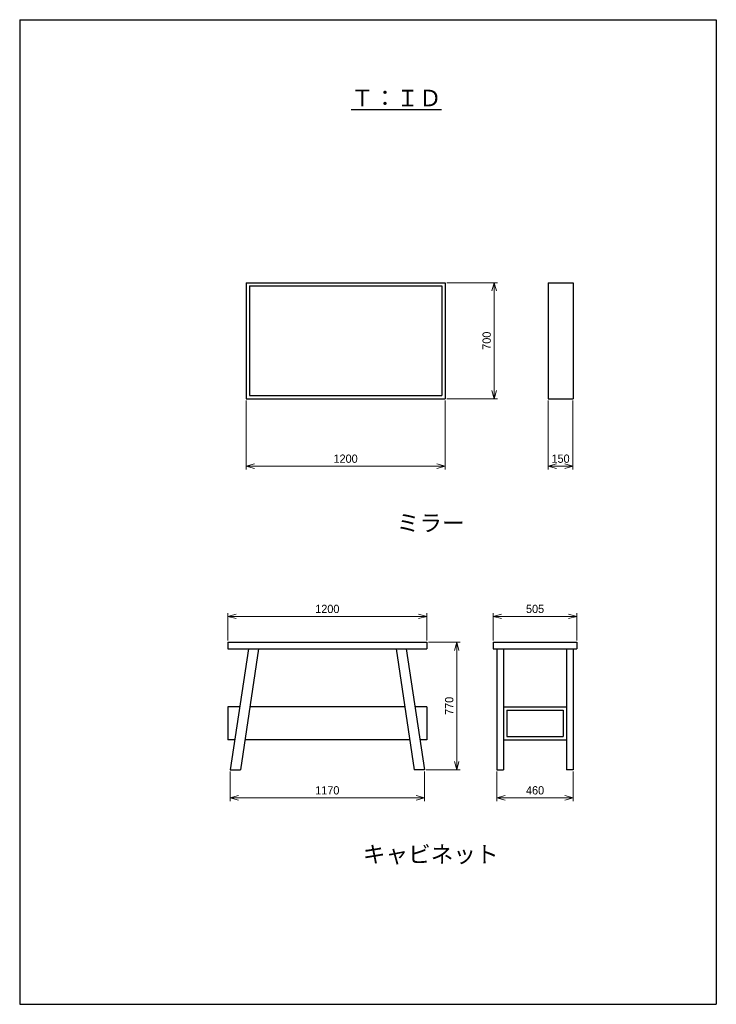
# Model space of a CAD drawing. Header units: millimetres. Extents: x 0 to 4200, y 0 to 5940.
import ezdxf

# ---------------------------------------------------------------- set-up
doc = ezdxf.new("R2010")
doc.units = ezdxf.units.MM
doc.header["$LTSCALE"] = 0.3
doc.layers.add('TEXT', color=7, linetype='Continuous', lineweight=25)
doc.layers.add('寸法', color=2, linetype='Continuous', lineweight=18)
doc.styles.add('MS Pゴシック', font='txt')
doc.dimstyles.new('コピー ～ MyDim S＝', dxfattribs={"dimscale": 20, "dimtxt": 2.5, "dimasz": 2.5, "dimexe": 1, "dimexo": 0.5, "dimgap": 1, "dimtad": 3, "dimdsep": 46, "dimtxsty": 'MS Pゴシック', "dimblk": 'OPEN30', "dimcen": 0, "dimclrd": 256, "dimclre": 256, "dimclrt": 256, "dimazin": 2, "dimtfac": 1, "dimtmove": 0, "dimatfit": 3, "dimldrblk": 'OPEN30', "dimfxl": 1, "dimlwd": 18, "dimlwe": 18, "dimarcsym": 0})

# ---------------------------------------------------------------- blocks, each defined once
blk = doc.blocks.new('_Open30')
at = {"color": 0, "lineweight": -2}
for p, q in [((-1, 0.27), (0, 0)), ((0, 0), (-1, -0.27)), ((0, 0), (-1, 0))]:
    blk.add_line(p, q, dxfattribs=at)
blk = doc.blocks.new('*D120')
at = {"layer": 'Defpoints', "color": 0, "transparency": 16777216}
for p in [(2454.8, 2340.1), (1254.8, 2185.4), (2454.8, 2185.4)]:
    blk.add_point(p, dxfattribs=at)
at = {"layer": '寸法', "lineweight": 18, "transparency": 16777216}
for p, q in [((1254.8, 2195.4), (1254.8, 2360.1)), ((1304.8, 2340.1), (2404.8, 2340.1)), ((2454.8, 2195.4), (2454.8, 2360.1))]:
    blk.add_line(p, q, dxfattribs=at)
at = {"layer": '寸法', "lineweight": 18, "transparency": 16777216, "xscale": 50, "yscale": 50, "zscale": 50, "rotation": 180}
blk.add_blockref('_Open30', (1254.8, 2340.1), dxfattribs=at)
at = {"layer": '寸法', "lineweight": 18, "transparency": 16777216, "xscale": 50, "yscale": 50, "zscale": 50}
blk.add_blockref('_Open30', (2454.8, 2340.1), dxfattribs=at)
at = {"layer": '寸法', "transparency": 16777216, "insert": (1854.8, 2385.1), "char_height": 50, "attachment_point": 5, "style": 'MS Pゴシック'}
blk.add_mtext('1200', dxfattribs=at)
blk = doc.blocks.new('*D121')
at = {"layer": 'Defpoints', "color": 0, "transparency": 16777216}
for p in [(3359.8, 2340.1), (2854.8, 2185.4), (3359.8, 2185.4)]:
    blk.add_point(p, dxfattribs=at)
at = {"layer": '寸法', "lineweight": 18, "transparency": 16777216}
for p, q in [((2854.8, 2195.4), (2854.8, 2360.1)), ((2904.8, 2340.1), (3309.8, 2340.1)), ((3359.8, 2195.4), (3359.8, 2360.1))]:
    blk.add_line(p, q, dxfattribs=at)
at = {"layer": '寸法', "lineweight": 18, "transparency": 16777216, "xscale": 50, "yscale": 50, "zscale": 50, "rotation": 180}
blk.add_blockref('_Open30', (2854.8, 2340.1), dxfattribs=at)
at = {"layer": '寸法', "lineweight": 18, "transparency": 16777216, "xscale": 50, "yscale": 50, "zscale": 50}
blk.add_blockref('_Open30', (3359.8, 2340.1), dxfattribs=at)
at = {"layer": '寸法', "transparency": 16777216, "insert": (3107.3, 2385.1), "char_height": 50, "attachment_point": 5, "style": 'MS Pゴシック'}
blk.add_mtext('505', dxfattribs=at)
blk = doc.blocks.new('*D122')
at = {"layer": 'Defpoints', "color": 0, "transparency": 16777216}
for p in [(1269.8, 1415.4), (2439.8, 1415.4), (2439.8, 1245.6)]:
    blk.add_point(p, dxfattribs=at)
at = {"layer": '寸法', "lineweight": 18, "transparency": 16777216}
for p, q in [((1269.8, 1405.4), (1269.8, 1225.6)), ((2439.8, 1405.4), (2439.8, 1225.6)), ((1319.8, 1245.6), (2389.8, 1245.6))]:
    blk.add_line(p, q, dxfattribs=at)
at = {"layer": '寸法', "lineweight": 18, "transparency": 16777216, "xscale": 50, "yscale": 50, "zscale": 50, "rotation": 180}
blk.add_blockref('_Open30', (1269.8, 1245.6), dxfattribs=at)
at = {"layer": '寸法', "lineweight": 18, "transparency": 16777216, "xscale": 50, "yscale": 50, "zscale": 50}
blk.add_blockref('_Open30', (2439.8, 1245.6), dxfattribs=at)
at = {"layer": '寸法', "transparency": 16777216, "insert": (1854.8, 1290.6), "char_height": 50, "attachment_point": 5, "style": 'MS Pゴシック'}
blk.add_mtext('1170', dxfattribs=at)
blk = doc.blocks.new('*D123')
at = {"layer": 'Defpoints', "color": 0, "transparency": 16777216}
for p in [(2877.3, 1415.4), (3337.3, 1415.4), (3337.3, 1245.6)]:
    blk.add_point(p, dxfattribs=at)
at = {"layer": '寸法', "lineweight": 18, "transparency": 16777216}
for p, q in [((2877.3, 1405.4), (2877.3, 1225.6)), ((3337.3, 1405.4), (3337.3, 1225.6)), ((2927.3, 1245.6), (3287.3, 1245.6))]:
    blk.add_line(p, q, dxfattribs=at)
at = {"layer": '寸法', "lineweight": 18, "transparency": 16777216, "xscale": 50, "yscale": 50, "zscale": 50, "rotation": 180}
blk.add_blockref('_Open30', (2877.3, 1245.6), dxfattribs=at)
at = {"layer": '寸法', "lineweight": 18, "transparency": 16777216, "xscale": 50, "yscale": 50, "zscale": 50}
blk.add_blockref('_Open30', (3337.3, 1245.6), dxfattribs=at)
at = {"layer": '寸法', "transparency": 16777216, "insert": (3107.3, 1290.6), "char_height": 50, "attachment_point": 5, "style": 'MS Pゴシック'}
blk.add_mtext('460', dxfattribs=at)
blk = doc.blocks.new('*D124')
at = {"layer": 'Defpoints', "color": 0, "transparency": 16777216}
for p in [(2454.8, 2185.4), (2439.8, 1415.4), (2634.8, 1415.4)]:
    blk.add_point(p, dxfattribs=at)
at = {"layer": '寸法', "lineweight": 18, "transparency": 16777216}
for p, q in [((2464.8, 2185.4), (2654.8, 2185.4)), ((2634.8, 2135.4), (2634.8, 1465.4)), ((2449.8, 1415.4), (2654.8, 1415.4))]:
    blk.add_line(p, q, dxfattribs=at)
at = {"layer": '寸法', "lineweight": 18, "transparency": 16777216, "xscale": 50, "yscale": 50, "zscale": 50}
for p, rotation in [((2634.8, 2185.4), 90), ((2634.8, 1415.4), 270)]:
    blk.add_blockref('_Open30', p, dxfattribs=dict(at, rotation=rotation))
at = {"layer": '寸法', "transparency": 16777216, "insert": (2589.8, 1800.4), "char_height": 50, "attachment_point": 5, "rotation": 90, "style": 'MS Pゴシック'}
blk.add_mtext('770', dxfattribs=at)
blk = doc.blocks.new('*D125')
at = {"layer": 'Defpoints', "color": 0, "transparency": 16777216}
for p in [(1364.9, 3653.4), (2564.9, 3653.4), (2564.9, 3246.4)]:
    blk.add_point(p, dxfattribs=at)
at = {"layer": '寸法', "lineweight": 18, "transparency": 16777216}
for p, q in [((1364.9, 3643.4), (1364.9, 3226.4)), ((2564.9, 3643.4), (2564.9, 3226.4)), ((1414.9, 3246.4), (2514.9, 3246.4))]:
    blk.add_line(p, q, dxfattribs=at)
at = {"layer": '寸法', "lineweight": 18, "transparency": 16777216, "xscale": 50, "yscale": 50, "zscale": 50, "rotation": 180}
blk.add_blockref('_Open30', (1364.9, 3246.4), dxfattribs=at)
at = {"layer": '寸法', "lineweight": 18, "transparency": 16777216, "xscale": 50, "yscale": 50, "zscale": 50}
blk.add_blockref('_Open30', (2564.9, 3246.4), dxfattribs=at)
at = {"layer": '寸法', "transparency": 16777216, "insert": (1964.9, 3291.4), "char_height": 50, "attachment_point": 5, "style": 'MS Pゴシック'}
blk.add_mtext('1200', dxfattribs=at)
blk = doc.blocks.new('*D126')
at = {"layer": 'Defpoints', "color": 0, "transparency": 16777216}
for p in [(3186, 3653.4), (3336, 3653.4), (3336, 3246.4)]:
    blk.add_point(p, dxfattribs=at)
at = {"layer": '寸法', "lineweight": 18, "transparency": 16777216}
for p, q in [((3186, 3643.4), (3186, 3226.4)), ((3336, 3643.4), (3336, 3226.4)), ((3236, 3246.4), (3286, 3246.4))]:
    blk.add_line(p, q, dxfattribs=at)
at = {"layer": '寸法', "lineweight": 18, "transparency": 16777216, "xscale": 50, "yscale": 50, "zscale": 50, "rotation": 180}
blk.add_blockref('_Open30', (3186, 3246.4), dxfattribs=at)
at = {"layer": '寸法', "lineweight": 18, "transparency": 16777216, "xscale": 50, "yscale": 50, "zscale": 50}
blk.add_blockref('_Open30', (3336, 3246.4), dxfattribs=at)
at = {"layer": '寸法', "transparency": 16777216, "insert": (3261, 3291.4), "char_height": 50, "attachment_point": 5, "style": 'MS Pゴシック'}
blk.add_mtext('150', dxfattribs=at)
blk = doc.blocks.new('*D127')
at = {"layer": 'Defpoints', "color": 0, "transparency": 16777216}
for p in [(2564.9, 4353.4), (2564.9, 3653.4), (2860.5, 3653.4)]:
    blk.add_point(p, dxfattribs=at)
at = {"layer": '寸法', "lineweight": 18, "transparency": 16777216}
for p, q in [((2574.9, 4353.4), (2880.5, 4353.4)), ((2860.5, 4303.4), (2860.5, 3703.4)), ((2574.9, 3653.4), (2880.5, 3653.4))]:
    blk.add_line(p, q, dxfattribs=at)
at = {"layer": '寸法', "lineweight": 18, "transparency": 16777216, "xscale": 50, "yscale": 50, "zscale": 50}
for p, rotation in [((2860.5, 4353.4), 90), ((2860.5, 3653.4), 270)]:
    blk.add_blockref('_Open30', p, dxfattribs=dict(at, rotation=rotation))
at = {"layer": '寸法', "transparency": 16777216, "insert": (2815.5, 4003.4), "char_height": 50, "attachment_point": 5, "rotation": 90, "style": 'MS Pゴシック'}
blk.add_mtext('700', dxfattribs=at)

msp = doc.modelspace()

# ---------------------------------------------------------------- linework, layer by layer
at = {"color": 7, "linetype": 'Continuous'}
for p, q in [((1364.934, 4353.431), (1364.934, 3653.431)), ((1364.934, 4353.431), (2564.934, 4353.431)), ((2564.934, 4353.431), (2564.934, 3653.431)), ((3186.042, 4353.431), (3186.042, 3653.431)), ((3186.042, 4353.431), (3336.042, 4353.431)), ((3336.042, 4353.431), (3336.042, 3653.431)), ((1384.934, 4333.431), (1384.934, 3673.431)), ((1384.934, 4333.431), (2544.934, 4333.431)), ((2544.934, 4333.431), (2544.934, 3673.431)), ((1364.934, 3653.431), (2564.934, 3653.431)), ((1384.934, 3673.431), (2544.934, 3673.431)), ((3186.042, 3653.431), (3336.042, 3653.431)), ((1254.831, 2185.427), (1254.831, 2145.427)), ((1254.831, 2185.427), (2454.831, 2185.427)), ((1254.831, 2145.427), (2454.831, 2145.427)), ((1379.831, 2145.427), (1269.831, 1415.427)), ((1440.508, 2145.427), (1330.508, 1415.427)), ((2269.153, 2145.427), (2379.153, 1415.427)), ((2329.831, 2145.427), (2439.831, 1415.427)), ((2454.831, 2185.427), (2454.831, 2145.427)), ((2854.831, 2185.427), (2854.831, 2145.427)), ((2854.831, 2185.427), (3359.831, 2185.427)), ((2854.831, 2145.427), (3359.831, 2145.427)), ((2877.331, 2145.427), (2877.331, 1415.427)), ((2917.331, 2145.427), (2917.331, 1415.427)), ((3297.331, 2145.427), (3297.331, 1415.427)), ((3337.331, 2145.427), (3337.331, 1415.427)), ((3359.831, 2185.427), (3359.831, 2145.427)), ((1254.831, 1795.427), (1254.831, 1595.427)), ((1327.091, 1795.427), (1254.831, 1795.427)), ((2321.893, 1795.427), (1387.768, 1795.427)), ((2454.831, 1795.427), (2382.57, 1795.427)), ((2454.831, 1795.427), (2454.831, 1595.427)), ((2917.331, 1795.427), (3297.331, 1795.427)), ((2937.331, 1775.427), (3277.331, 1775.427)), ((2937.331, 1775.427), (2937.331, 1615.427)), ((3277.331, 1775.427), (3277.331, 1615.427)), ((2937.331, 1615.427), (3277.331, 1615.427)), ((1296.954, 1595.427), (1254.831, 1595.427)), ((2352.03, 1595.427), (1357.631, 1595.427)), ((2454.831, 1595.427), (2412.707, 1595.427)), ((2917.331, 1595.427), (3297.331, 1595.427)), ((1269.831, 1415.427), (1330.508, 1415.427)), ((2439.831, 1415.427), (2379.153, 1415.427)), ((2877.331, 1415.427), (2917.331, 1415.427)), ((3337.331, 1415.427), (3297.331, 1415.427))]:
    msp.add_line(p, q, dxfattribs=at)
at = {"layer": 'Defpoints'}
for p, q in [((0, 5940), (0, 0)), ((0, 5940), (4200, 5940)), ((4200, 5940), (4200, 0)), ((0, 0), (4200, 0))]:
    msp.add_line(p, q, dxfattribs=at)

# ---------------------------------------------------------------- texts
at = {"layer": 'TEXT', "char_height": 100, "attachment_point": 8, "style": 'MS Pゴシック'}
for s, insert in [('{\\LＴ：ＩＤ}', (2270.695, 5417.374)), ('ミラー', (2477.773, 2848.274)), ('キャビネット', (2478.125, 842.771))]:
    msp.add_mtext(s, dxfattribs=dict(at, insert=insert))

# ---------------------------------------------------------------- dimensions: what is measured, and where the dimension line sits
at = {"layer": '寸法'}
for base, p1, p2, picture, middle in [((2860.458, 3653.431), (2564.934, 4353.431), (2564.934, 3653.431), '*D127', (2815.458, 4003.431)), ((2634.788, 1415.427), (2454.831, 2185.427), (2439.831, 1415.427), '*D124', (2589.788, 1800.427))]:
    dim = msp.add_linear_dim(base=base, p1=p1, p2=p2, angle=90, dimstyle='コピー ～ MyDim S＝', dxfattribs=at)
    dim.commit()
    dim.dimension.update_dxf_attribs({"geometry": picture, "text_midpoint": middle})
for base, p1, p2, picture, middle in [((2564.934, 3246.383), (1364.934, 3653.431), (2564.934, 3653.431), '*D125', (1964.934, 3291.383)), ((3336.042, 3246.383), (3186.042, 3653.431), (3336.042, 3653.431), '*D126', (3261.042, 3291.383)), ((2454.831, 2340.09), (1254.831, 2185.427), (2454.831, 2185.427), '*D120', (1854.831, 2385.09)), ((3359.831, 2340.09), (2854.831, 2185.427), (3359.831, 2185.427), '*D121', (3107.331, 2385.09)), ((2439.831, 1245.623), (1269.831, 1415.427), (2439.831, 1415.427), '*D122', (1854.831, 1290.623)), ((3337.331, 1245.623), (2877.331, 1415.427), (3337.331, 1415.427), '*D123', (3107.331, 1290.623))]:
    dim = msp.add_linear_dim(base=base, p1=p1, p2=p2, dimstyle='コピー ～ MyDim S＝', dxfattribs=at)
    dim.commit()
    dim.dimension.update_dxf_attribs({"geometry": picture, "text_midpoint": middle})

doc.saveas('drawing.dxf')
